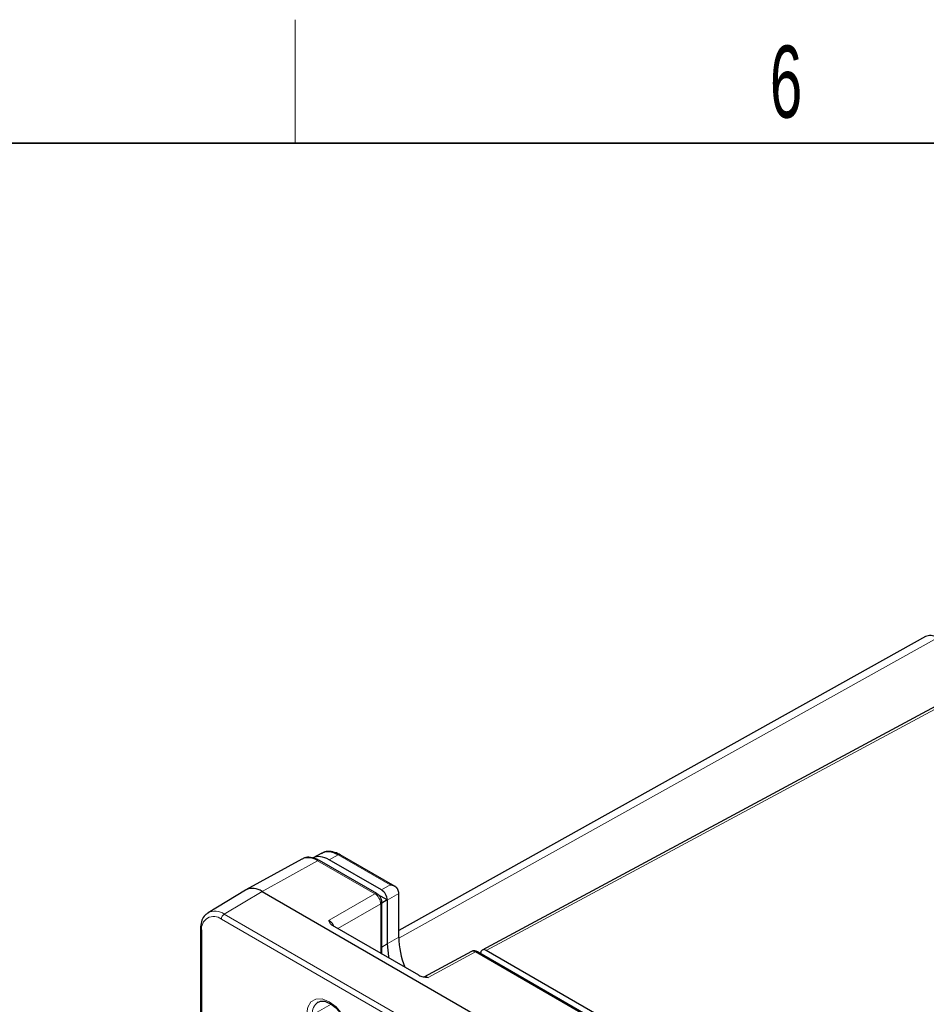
# Paper-space layout 'Blatt2' of a CAD drawing. Header units: millimetres. Extents: x 5 to 418, y 2 to 292.
# Tile 76 of 84: x 251 to 295, y 241 to 288. Entities that reach past the tile are written whole.
import ezdxf

# ---------------------------------------------------------------- set-up
doc = ezdxf.new("R2010")
doc.units = ezdxf.units.MM
doc.layers.add('SLD-0', color=7, linetype='Continuous')
doc.styles.add('SLDTEXTSTYLE0', font='TXT', dxfattribs={"width": 0.605})

psp = doc.layouts.new('Blatt2')

# ---------------------------------------------------------------- linework, layer by layer
at = {"color": 7, "linetype": 'Continuous', "lineweight": 25}
for p, q in [((295.383, 258.532), (269.784, 244.262)), ((300.613, 257.703), (273.84, 243.307)), ((266.054, 248.013), (265.619, 247.779)), ((269.605, 246.393), (266.936, 247.933)), ((265.079, 247.728), (262.357, 246.234)), ((268.72, 246.047), (265.934, 247.656)), ((268.945, 246.225), (266.405, 247.691)), ((262.337, 246.222), (260.519, 245.12)), ((263.147, 246.149), (308.968, 219.697)), ((269.228, 245.741), (268.791, 245.993)), ((269.784, 243.933), (269.784, 246.056)), ((269.227, 245.74), (268.962, 245.587)), ((268.962, 243.113), (268.962, 245.629)), ((269.227, 245.74), (269.228, 245.741)), ((269.228, 245.735), (269.228, 243.6)), ((270.755, 242.078), (266.57, 244.494)), ((260.151, 244.334), (260.151, 230.702)), ((273.32, 243.237), (271.01, 241.995)), ((304.076, 225.637), (273.613, 243.223)), ((304.301, 225.814), (274.036, 243.286))]:
    psp.add_line(p, q, dxfattribs=at)
at = {"color": 7, "linetype": 'Continuous', "lineweight": 18}
for p, q in [((295.961, 258.477), (269.784, 243.885)), ((300.807, 257.68), (274.036, 243.286)), ((266.839, 247.925), (266.405, 247.691)), ((269.365, 246.467), (266.839, 247.925)), ((265.837, 247.647), (263.147, 246.149)), ((268.623, 246.039), (265.837, 247.647)), ((268.945, 246.225), (269.365, 246.467)), ((261.306, 245.049), (263.147, 246.149)), ((266.395, 244.752), (268.623, 246.039)), ((269.784, 246.056), (269.228, 245.735)), ((268.906, 245.549), (266.824, 244.347)), ((268.906, 243.145), (268.906, 245.549)), ((261.306, 245.049), (307.127, 218.597)), ((306.988, 218.354), (261.167, 244.805)), ((260.209, 244.252), (260.209, 230.735)), ((268.962, 243.452), (269.228, 243.6)), ((269.228, 243.6), (269.784, 243.933)), ((273.515, 243.214), (271.208, 241.974)), ((303.978, 225.628), (273.515, 243.214)), ((265.587, 240.165), (266.496, 240.672))]:
    psp.add_line(p, q, dxfattribs=at)
at = {"color": 7, "linetype": 'Continuous', "lineweight": 25, "flags": 128}
psp.add_lwpolyline([(269.228, 243.6), (269.285, 242.986), (269.297, 242.919)], dxfattribs=at)
at = {"color": 7, "linetype": 'Continuous', "lineweight": 18, "flags": 128}
psp.add_lwpolyline([(265.307, 240.166), (265.36, 240.525), (265.516, 240.788), (265.757, 240.927), (266.062, 240.931), (266.4, 240.797), (266.737, 240.541), (267.042, 240.186), (267.284, 239.767), (267.439, 239.325), (267.493, 238.905)], dxfattribs=at)
at = {"color": 7, "linetype": 'Continuous', "lineweight": 18}
for centre, radius, start, end in [((265.386, 247.016), 0.776, 54.4732, 113.272), ((266.895, 247.843), 0.099, 65.3602, 124.6041), ((265.893, 247.566), 0.099, 65.3602, 124.6041), ((268.679, 245.957), 0.099, 65.3735, 124.603), ((268.863, 245.638), 0.099, 295.3886, 354.63), ((260.793, 244.347), 0.592, 50.7967, 189.214), ((260.855, 244.44), 0.758, 53.5029, 117.2322), ((261.475, 244.791), 0.308, 123.2297, 177.3477), ((260.249, 244.343), 0.0988, 185.107, 246.2389), ((273.571, 243.133), 0.099, 65.3602, 124.6041), ((266.22, 240.249), 0.638, 122.9484, 187.6073)]:
    psp.add_arc(centre, radius, start, end, dxfattribs=at)
at = {"color": 7, "linetype": 'Continuous', "lineweight": 25}
for centre, radius, start, end in [((262.682, 245.517), 0.785, 53.61, 116.0303), ((274.042, 244.03), 4.259, 181.304, 201.5157)]:
    psp.add_arc(centre, radius, start, end, dxfattribs=at)
for centre, major_axis, ratio, start_param, end_param in [((295.976, 257.488), (-0.597, 1.041), 0.575637, 5.516667, 6.275931), ((266.405, 246.385), (-0.8, 1.386), 0.577202, 5.498017, 6.265551), ((266.837, 246.617), (-0.795, 1.389), 0.577214, 5.500222, 6.267755), ((268.945, 245.898), (-0.2, 0.346), 0.577557, 3.944525, 5.497716), ((269.501, 246.219), (-0.2, 0.346), 0.577557, 3.927224, 4.460624), ((260.983, 241.302), (8.244, 4.438), 0.030727, 6.266645, 6.283799), ((274.037, 242.959), (-0.2, 0.347), 0.577206, 5.498021, 7.051211)]:
    psp.add_ellipse(centre, major_axis=major_axis, ratio=ratio, start_param=start_param, end_param=end_param, dxfattribs=at)
at = {"color": 7, "linetype": 'Continuous', "lineweight": 18}
for centre, major_axis, ratio, start_param, end_param in [((268.62, 245.711), (-0.2, 0.346), 0.587456, 3.927225, 5.497717), ((266.397, 244.427), (-0.2, 0.346), 0.567659, 4.474545, 5.497716), ((273.513, 242.886), (-0.195, 0.349), 0.577293, 5.506744, 6.274459), ((271.211, 241.648), (-0.205, 0.344), 0.576943, 5.489313, 6.261394)]:
    psp.add_ellipse(centre, major_axis=major_axis, ratio=ratio, start_param=start_param, end_param=end_param, dxfattribs=at)
at = {"color": 7, "linetype": 'Continuous', "lineweight": 25}
for points, knots in [([(265.934, 247.656), (265.875, 247.687), (265.703, 247.777), (265.435, 247.824), (265.199, 247.804), (265.109, 247.735), (265.092, 247.722)], [0, 0, 0, 0, 0.2040699, 0.5929754, 0.92256, 1, 1, 1, 1]), ([(266.936, 247.933), (266.876, 247.965), (266.702, 248.056), (266.427, 248.109), (266.168, 248.085), (266.059, 248.002), (266.024, 247.976)], [0, 0, 0, 0, 0.1893642, 0.5501898, 0.8578401, 1, 1, 1, 1]), ([(269.745, 246.245), (269.741, 246.252), (269.735, 246.267), (269.722, 246.288), (269.707, 246.309), (269.689, 246.329), (269.668, 246.349), (269.644, 246.368), (269.619, 246.385), (269.589, 246.402), (269.554, 246.419), (269.514, 246.434), (269.473, 246.447), (269.435, 246.456), (269.399, 246.463), (269.377, 246.465), (269.365, 246.467), (269.365, 246.467)], [0, 0, 0, 0, 0.053919, 0.108428, 0.164578, 0.221198, 0.286272, 0.351851, 0.41879, 0.486112, 0.576749, 0.668076, 0.761331, 0.855166, 0.924752, 0.994551, 1, 1, 1, 1]), ([(268.962, 245.629), (268.958, 245.67), (268.95, 245.758), (268.887, 245.893), (268.804, 245.993), (268.741, 246.034), (268.72, 246.047)], [0, 0, 0, 0, 0.249504, 0.542176, 0.84795, 1, 1, 1, 1]), ([(260.516, 245.099), (260.465, 245.069), (260.333, 244.99), (260.208, 244.753), (260.154, 244.516), (260.151, 244.367), (260.151, 244.334)], [0, 0, 0, 0, 0.209029, 0.549288, 0.900097, 1, 1, 1, 1]), ([(266.57, 244.494), (266.511, 244.528), (266.474, 244.571), (266.423, 244.66), (266.409, 244.706), (266.395, 244.752)], [0, 0, 0, 0, 0.5, 0.5, 1, 1, 1, 1]), ([(273.613, 243.223), (273.571, 243.241), (273.496, 243.274), (273.39, 243.27), (273.341, 243.243), (273.324, 243.233)], [0, 0, 0, 0, 0.452017, 0.801718, 1, 1, 1, 1]), ([(270.755, 242.078), (270.814, 242.044), (270.89, 242.022), (271.046, 241.991), (271.127, 241.983), (271.208, 241.974)], [0, 0, 0, 0, 0.5, 0.5, 1, 1, 1, 1]), ([(265.878, 240.778), (265.92, 240.799), (266.009, 240.843), (266.227, 240.814), (266.498, 240.688), (266.779, 240.454), (266.998, 240.206), (267.094, 240.031), (267.123, 239.976)], [0, 0, 0, 0, 0.164048, 0.343357, 0.53562, 0.724566, 0.914004, 1, 1, 1, 1])]:
    psp.add_open_spline(points, degree=3, knots=knots, dxfattribs=at)
at = {"layer": 'SLD-0', "lineweight": 18}
psp.add_line((264.75, 282.5), (264.75, 288.5), dxfattribs=at)
at = {"layer": 'SLD-0', "lineweight": 35}
psp.add_line((408, 282.5), (26, 282.5), dxfattribs=at)

# ---------------------------------------------------------------- texts
at = {"layer": 'SLD-0', "insert": (288.603, 287.243), "char_height": 3.5, "attachment_point": 2, "style": 'SLDTEXTSTYLE0'}
psp.add_mtext('6', dxfattribs=at)

doc.saveas('drawing.dxf')
